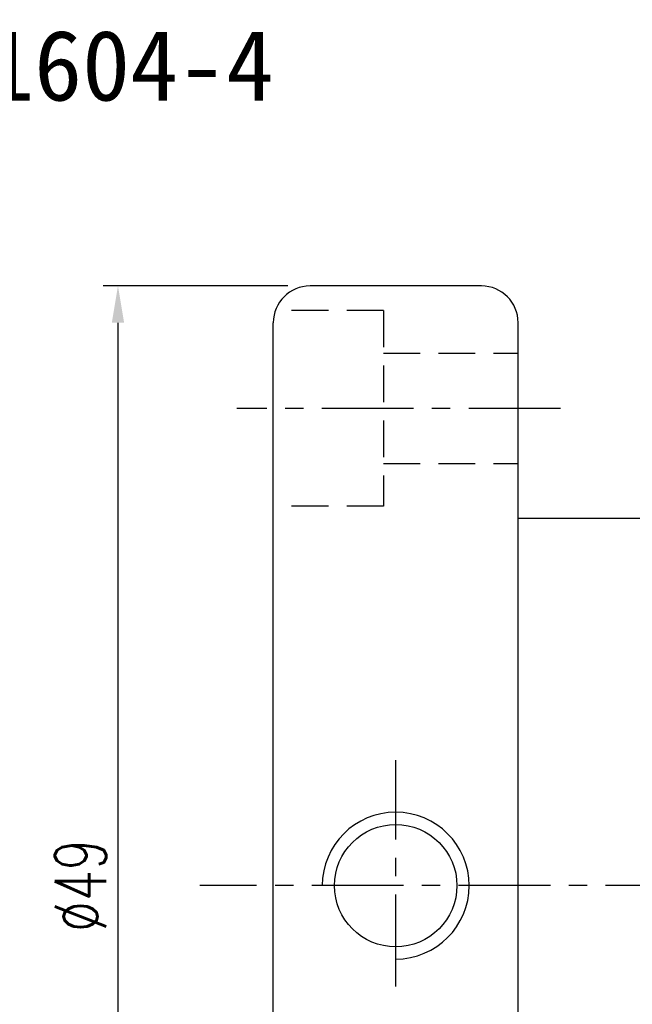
# Model space of a CAD drawing. Extents: x 35 to 593, y 42 to 122.
# Tile 3 of 47: x 114 to 139, y 82 to 122. Entities that reach past the tile are written whole.
import ezdxf
from ezdxf.enums import TextEntityAlignment as Align

# ---------------------------------------------------------------- set-up
doc = ezdxf.new("R2010")
doc.units = 0
doc.header["$LTSCALE"] = 3
doc.header["$MEASUREMENT"] = 0
doc.header["$PDMODE"] = 1
doc.linetypes.add('CENTER', pattern=[2, 1.25, -0.25, 0.25, -0.25])
doc.linetypes.add('DASHED', pattern=[0.75, 0.5, -0.25])
doc.layers.get('DEFPOINTS').update_dxf_attribs({"linetype": 'CONTINUOUS'})
for name, color, linetype in [('CHA', 7, 'CONTINUOUS'), ('CL', 1, 'CENTER'), ('DIM', 4, 'CONTINUOUS'), ('HID', 2, 'DASHED'), ('OUT', 3, 'CONTINUOUS')]:
    doc.layers.add(name, color=color, linetype=linetype)
doc.styles.add('DIM-7', font='SIMPLEX.shx', dxfattribs={"width": 0.7, "bigfont": 'chineset.shx'})
doc.styles.add('T', font='kaiu.ttf')
doc.dimstyles.new('CNS', dxfattribs={"dimtxt": 3.5, "dimasz": 2.5, "dimexe": 1, "dimexo": 1.5, "dimgap": 0.09, "dimtad": 0, "dimdsep": 46, "dimtxsty": 'DIM-7', "dimcen": 0.09, "dimclrd": 1, "dimclre": 1, "dimclrt": 4, "dimadec": 0, "dimazin": 0, "dimtfac": 1, "dimtix": 1, "dimtmove": 2, "dimatfit": 3, "dimfxl": 1, "dimtvp": 0.971429, "dimtolj": 1, "dimarcsym": 0})

# ---------------------------------------------------------------- blocks, each defined once
blk = doc.blocks.new('*D2')
at = {"layer": 'DEFPOINTS', "color": 0, "transparency": 16777216}
for p in [(125.645, 111.359), (117.801, 62.359), (125.645, 62.359)]:
    blk.add_point(p, dxfattribs=at)
at = {"layer": 'DIM', "color": 0, "lineweight": -2, "transparency": 16777216}
for p, q in [((124.745, 111.359), (117.201, 111.359)), ((117.801, 109.859), (117.801, 63.859)), ((124.745, 62.359), (117.201, 62.359))]:
    blk.add_line(p, q, dxfattribs=at)
at = {"layer": 'DIM', "color": 0, "transparency": 16777216}
for points in [[(117.551, 109.859), (118.051, 109.859), (117.801, 111.359)], [(117.551, 63.859), (118.051, 63.859), (117.801, 62.359)]]:
    blk.add_solid(points, dxfattribs=at)
at = {"layer": 'DIM', "color": 0, "transparency": 16777216, "insert": (116.271, 86.859), "char_height": 2.1, "attachment_point": 5, "rotation": 90, "style": 'DIM-7'}
blk.add_mtext('\\A1;%%C49', dxfattribs=at)

msp = doc.modelspace()

# ---------------------------------------------------------------- linework, layer by layer
at = {"layer": 'CL', "color": 0}
for p, q in [((135.875, 106.359), (122.655, 106.359)), ((129.145, 82.745), (129.145, 91.988)), ((171.465, 86.859), (121.145, 86.859))]:
    msp.add_line(p, q, dxfattribs=at)
at = {"layer": 'DIM', "color": 0}
msp.add_arc((129.145, 86.859), 3, 270, 180, dxfattribs=at)
at = {"layer": 'HID', "color": 0}
for p, q in [((128.645, 110.359), (124.231, 110.359)), ((128.645, 110.359), (128.645, 102.359)), ((128.645, 108.609), (134.145, 108.609)), ((128.645, 104.109), (134.145, 104.109)), ((128.645, 102.359), (124.145, 102.359))]:
    msp.add_line(p, q, dxfattribs=at)
at = {"layer": 'OUT', "color": 0}
for p, q in [((132.645, 111.359), (125.645, 111.359)), ((124.145, 63.859), (124.145, 109.859)), ((134.145, 63.859), (134.145, 109.859)), ((168.145, 101.859), (134.145, 101.859))]:
    msp.add_line(p, q, dxfattribs=at)
msp.add_circle((129.145, 86.859), 2.5, dxfattribs=at)
for centre, start, end in [((125.645, 109.859), 90, 180), ((132.645, 109.859), 0, 90)]:
    msp.add_arc(centre, 1.5, start, end, dxfattribs=at)

# ---------------------------------------------------------------- texts
at = {"layer": 'CHA', "color": 0, "style": 'T'}
msp.add_text('SFI01604-4', height=2.88, dxfattribs=at).set_placement((114.378, 120.374), align=Align.MIDDLE)

# ---------------------------------------------------------------- dimensions: what is measured, and where the dimension line sits
at = {"layer": 'DIM', "color": 0}
dim = msp.add_linear_dim(base=(117.801, 62.359), p1=(125.645, 111.359), p2=(125.645, 62.359), angle=90, text='%%C<>', dimstyle='CNS', override={"dimscale": 0.6, "dimgap": 0.8, "dimtad": 1, "dimclrd": 0, "dimclre": 0, "dimclrt": 0, "dimtp": -0.03, "dimtm": 0.035, "dimtfac": 0.6, "dimtmove": 0}, dxfattribs=at)
dim.commit()
dim.dimension.update_dxf_attribs({"geometry": '*D2', "text_midpoint": (116.271, 86.859)})

doc.saveas('drawing.dxf')
